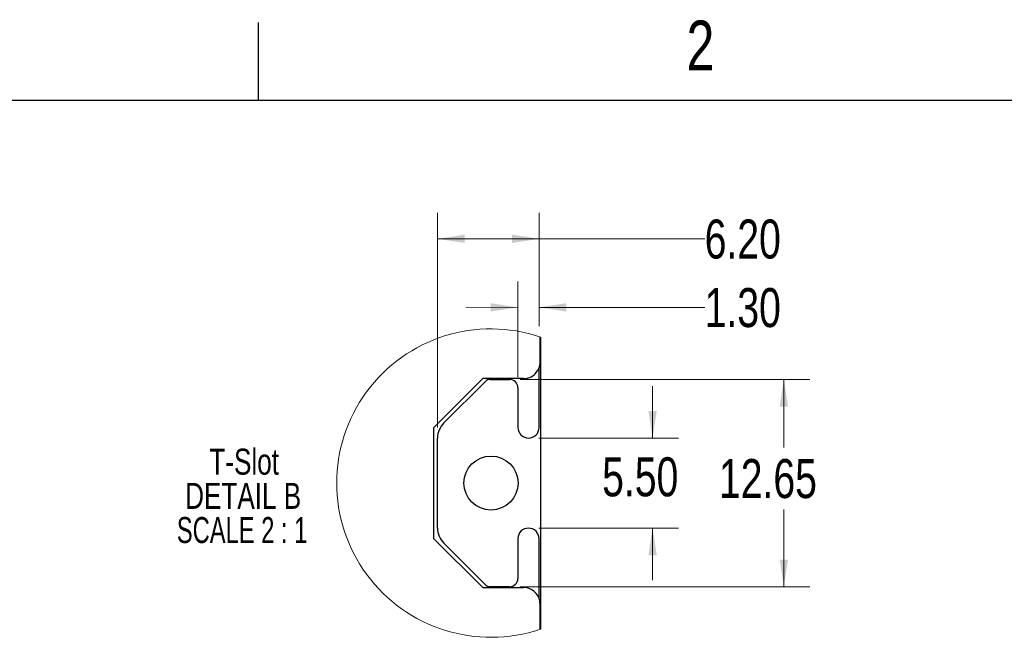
# Model space of a CAD drawing. Header units: millimetres. Extents: x 6 to 857, y 6 to 553.
# Tile 17 of 20: x 373 to 614, y 402 to 553. Entities that reach past the tile are written whole.
import ezdxf

# ---------------------------------------------------------------- set-up
doc = ezdxf.new("R2010")
doc.units = ezdxf.units.MM
doc.header["$LTSCALE"] = 2
doc.styles.add('SLDTEXTSTYLE0', font='TXT', dxfattribs={"width": 0.75})
doc.styles.add('SLDTEXTSTYLE4', font='TXT', dxfattribs={"width": 0.681818})
doc.dimstyles.new('SLDDIMSTYLE5', dxfattribs={"dimtxt": 9.525, "dimasz": 6.604, "dimexe": 0, "dimexo": 0.0625, "dimgap": 2.38125, "dimtad": 0, "dimtih": 1, "dimtoh": 1, "dimlfac": 0.25, "dimrnd": 1e-09, "dimzin": 4, "dimdsep": 46, "dimtxsty": 'SLDTEXTSTYLE0', "dimsah": 1, "dimcen": 0.09, "dimadec": 0, "dimazin": 1, "dimtfac": 1, "dimtmove": 0, "dimatfit": 0, "dimfxl": 1, "dimfrac": 2, "dimtolj": 1, "dimtzin": 12, "dimarcsym": 0})
doc.dimstyles.new('SLDDIMSTYLE6', dxfattribs={"dimtxt": 9.525, "dimasz": 6.604, "dimexe": 0, "dimexo": 0.0625, "dimgap": 2.38125, "dimtad": 0, "dimtih": 1, "dimtoh": 1, "dimlfac": 0.25, "dimrnd": 1e-09, "dimzin": 4, "dimdsep": 46, "dimtxsty": 'SLDTEXTSTYLE0', "dimsah": 1, "dimcen": 0.09, "dimadec": 0, "dimazin": 1, "dimtfac": 1, "dimtofl": 0, "dimtmove": 0, "dimatfit": 3, "dimfxl": 1, "dimfrac": 2, "dimtolj": 1, "dimtzin": 12, "dimarcsym": 0})
doc.dimstyles.new('SLDDIMSTYLE7', dxfattribs={"dimtxt": 9.525, "dimasz": 6.604, "dimexe": 0, "dimexo": 0.0625, "dimgap": 2.38125, "dimtad": 0, "dimtih": 1, "dimtoh": 1, "dimlfac": 0.25, "dimrnd": 1e-09, "dimzin": 12, "dimdsep": 46, "dimtxsty": 'SLDTEXTSTYLE0', "dimsah": 1, "dimcen": 0.09, "dimadec": 0, "dimazin": 3, "dimtfac": 1, "dimtofl": 0, "dimtmove": 0, "dimatfit": 3, "dimfxl": 1, "dimfrac": 2, "dimtolj": 1, "dimtzin": 12, "dimarcsym": 0})

# ---------------------------------------------------------------- blocks, each defined once
blk = doc.blocks.new('_D_8')
at = {"color": 7, "linetype": 'Continuous', "lineweight": 0}
for p, q in [((527.96, 450.94), (527.96, 463.64)), ((500.21, 450.94), (534.31, 450.93)), ((500.21, 428.94), (534.3, 428.93)), ((527.95, 428.94), (527.95, 416.24))]:
    blk.add_line(p, q, dxfattribs=at)
at = {"color": 7, "linetype": 'Continuous', "lineweight": 18}
for points in [[(527.96, 450.94), (528.97, 457.54), (526.94, 457.54)], [(527.95, 428.94), (526.94, 422.33), (528.97, 422.33)]]:
    blk.add_solid(points, dxfattribs=at)
at = {"color": 7, "linetype": 'Continuous', "lineweight": 18, "insert": (515.64, 446.24), "char_height": 9.525, "attachment_point": 1, "style": 'SLDTEXTSTYLE0'}
blk.add_mtext('5.50', dxfattribs=at)
blk = doc.blocks.new('_D_9')
at = {"color": 7, "linetype": 'Continuous', "lineweight": 0}
for p, q in [((475.47, 453.48), (475.48, 505.94)), ((500.27, 478.26), (500.28, 505.94)), ((475.48, 499.59), (500.28, 499.59)), ((500.28, 499.59), (527.96, 499.59)), ((527.96, 499.59), (540.66, 499.59))]:
    blk.add_line(p, q, dxfattribs=at)
at = {"color": 7, "linetype": 'Continuous', "lineweight": 18}
for points in [[(475.48, 499.59), (482.08, 498.58), (482.08, 500.61)], [(500.28, 499.59), (493.67, 500.61), (493.67, 498.58)]]:
    blk.add_solid(points, dxfattribs=at)
at = {"color": 7, "linetype": 'Continuous', "lineweight": 18, "insert": (540.66, 504.3), "char_height": 9.525, "attachment_point": 1, "style": 'SLDTEXTSTYLE0'}
blk.add_mtext('6.20', dxfattribs=at)
blk = doc.blocks.new('_D_10')
at = {"color": 7, "linetype": 'Continuous', "lineweight": 0}
for p, q in [((495.07, 465.78), (495.08, 489.2)), ((500.27, 478.26), (500.28, 489.2)), ((495.07, 482.85), (482.37, 482.86)), ((500.27, 482.85), (527.96, 482.85)), ((527.96, 482.85), (540.66, 482.85))]:
    blk.add_line(p, q, dxfattribs=at)
at = {"color": 7, "linetype": 'Continuous', "lineweight": 18}
for points in [[(495.07, 482.85), (488.47, 483.87), (488.47, 481.84)], [(500.27, 482.85), (506.88, 481.84), (506.88, 483.87)]]:
    blk.add_solid(points, dxfattribs=at)
at = {"color": 7, "linetype": 'Continuous', "lineweight": 18, "insert": (540.66, 487.56), "char_height": 9.525, "attachment_point": 1, "style": 'SLDTEXTSTYLE0'}
blk.add_mtext('1.30', dxfattribs=at)
blk = doc.blocks.new('_D_11')
at = {"color": 7, "linetype": 'Continuous', "lineweight": 0}
for p, q in [((495.61, 465.24), (566.33, 465.23)), ((559.98, 465.23), (559.98, 448.67)), ((559.98, 414.63), (559.98, 433.53)), ((495.6, 414.64), (566.33, 414.63))]:
    blk.add_line(p, q, dxfattribs=at)
at = {"color": 7, "linetype": 'Continuous', "lineweight": 18}
for points in [[(559.98, 465.23), (558.97, 458.63), (561, 458.63)], [(559.98, 414.63), (560.99, 421.23), (558.96, 421.24)]]:
    blk.add_solid(points, dxfattribs=at)
at = {"color": 7, "linetype": 'Continuous', "lineweight": 18, "insert": (544.15, 445.81), "char_height": 9.525, "attachment_point": 1, "style": 'SLDTEXTSTYLE0'}
blk.add_mtext('12.65', dxfattribs=at)
blk = doc.blocks.new('SW_NOTE_0_4')
at = {"color": 0, "linetype": 'Continuous', "lineweight": 0, "char_height": 6.35, "attachment_point": 2}
for s, insert, style in [('T-Slot', (10.32, 8.19), 'SLDTEXTSTYLE0'), ('DETAIL B', (10.07, -0.16), 'SLDTEXTSTYLE0'), ('SCALE 2 : 1', (9.81, -8.51), 'SLDTEXTSTYLE4')]:
    blk.add_mtext(s, dxfattribs=dict(at, insert=insert, style=style))

msp = doc.modelspace()

# ---------------------------------------------------------------- linework, layer by layer
at = {"color": 7, "linetype": 'Continuous'}
for p, q in [((431.8, 533.4), (431.8, 552.45)), ((838.2, 533.4), (25.4, 533.4))]:
    msp.add_line(p, q, dxfattribs=at)
at = {"color": 7, "linetype": 'Continuous', "lineweight": 25}
for p, q in [((500.5, 469.507), (500.501, 475.646)), ((500.613, 475.609), (500.602, 404.274)), ((500.27, 453.54), (500.273, 468.167)), ((486.499, 465.445), (474.497, 453.446)), ((476.994, 454.62), (487.156, 464.779)), ((496.435, 465.443), (486.499, 465.445)), ((488.272, 465.241), (493.072, 465.241)), ((495.072, 463.24), (495.07, 453.54)), ((474.497, 453.446), (474.494, 426.446)), ((475.467, 428.943), (475.47, 450.943)), ((474.494, 426.446), (486.492, 414.445)), ((495.067, 426.34), (495.065, 416.64)), ((500.264, 411.718), (500.267, 426.34)), ((487.149, 415.104), (476.989, 425.266)), ((486.492, 414.445), (496.428, 414.443)), ((493.065, 414.641), (488.265, 414.641)), ((500.49, 404.236), (500.491, 410.379))]:
    msp.add_line(p, q, dxfattribs=at)
msp.add_circle((488.517, 439.943), 6.6, dxfattribs=at)
at = {"color": 7, "linetype": 'Continuous', "lineweight": 18}
msp.add_arc((488.517, 439.943), 37.661, 71.26637, 288.71721, dxfattribs=at)
at = {"color": 7, "linetype": 'Continuous', "lineweight": 25}
for centre, radius, start, end in [((496.436, 469.507), 4.064, 269.99158, 359.99192), ((488.272, 463.663), 1.579, 89.99141, 134.9922), ((493.072, 463.241), 2, 359.99183, 89.99238), ((480.67, 450.942), 5.2, 134.992, 179.9921), ((497.67, 453.54), 2.6, 179.99179, 359.99179), ((480.667, 428.942), 5.2, 179.99157, 224.99182), ((497.667, 426.34), 2.6, 359.99179, 179.99179), ((493.065, 416.641), 2, 269.99298, 359.99101), ((488.265, 416.22), 1.579, 224.9908, 269.99211), ((496.427, 410.379), 4.064, 359.99133, 89.99197)]:
    msp.add_arc(centre, radius, start, end, dxfattribs=at)

# ---------------------------------------------------------------- block references
at = {"color": 7, "linetype": 'Continuous', "lineweight": 0}
msp.add_blockref('SW_NOTE_0_4', (417.964, 440.161), dxfattribs=at)

# ---------------------------------------------------------------- texts
at = {"color": 7, "linetype": 'Continuous', "lineweight": 0, "insert": (539.627, 552.883), "char_height": 12.192, "attachment_point": 2, "style": 'SLDTEXTSTYLE0'}
msp.add_mtext('2', dxfattribs=at)

# ---------------------------------------------------------------- dimensions: what is measured, and where the dimension line sits
at = {"color": 7, "linetype": 'Continuous', "lineweight": 18}
for base, p1, p2, angle, dimstyle, picture, middle in [((500.277, 499.59), (475.47, 450.943), (500.274, 475.722), 359.9918, 'SLDDIMSTYLE6', '_D_9', (527.964, 499.586)), ((500.275, 482.854), (495.072, 463.24), (500.274, 475.722), 359.9918, 'SLDDIMSTYLE5', '_D_10', (527.962, 482.85)), ((559.976, 414.631), (493.072, 465.241), (493.065, 414.641), 89.9918, 'SLDDIMSTYLE7', '_D_11', (559.98, 441.101)), ((527.954, 428.936), (497.67, 450.94), (497.667, 428.94), 89.9918, 'SLDDIMSTYLE5', '_D_8', (527.956, 441.528))]:
    dim = msp.add_linear_dim(base=base, p1=p1, p2=p2, angle=angle, dimstyle=dimstyle, dxfattribs=at)
    dim.commit()
    dim.dimension.update_dxf_attribs({"geometry": picture, "text_midpoint": middle, "dimtype": 160})

doc.saveas('drawing.dxf')
